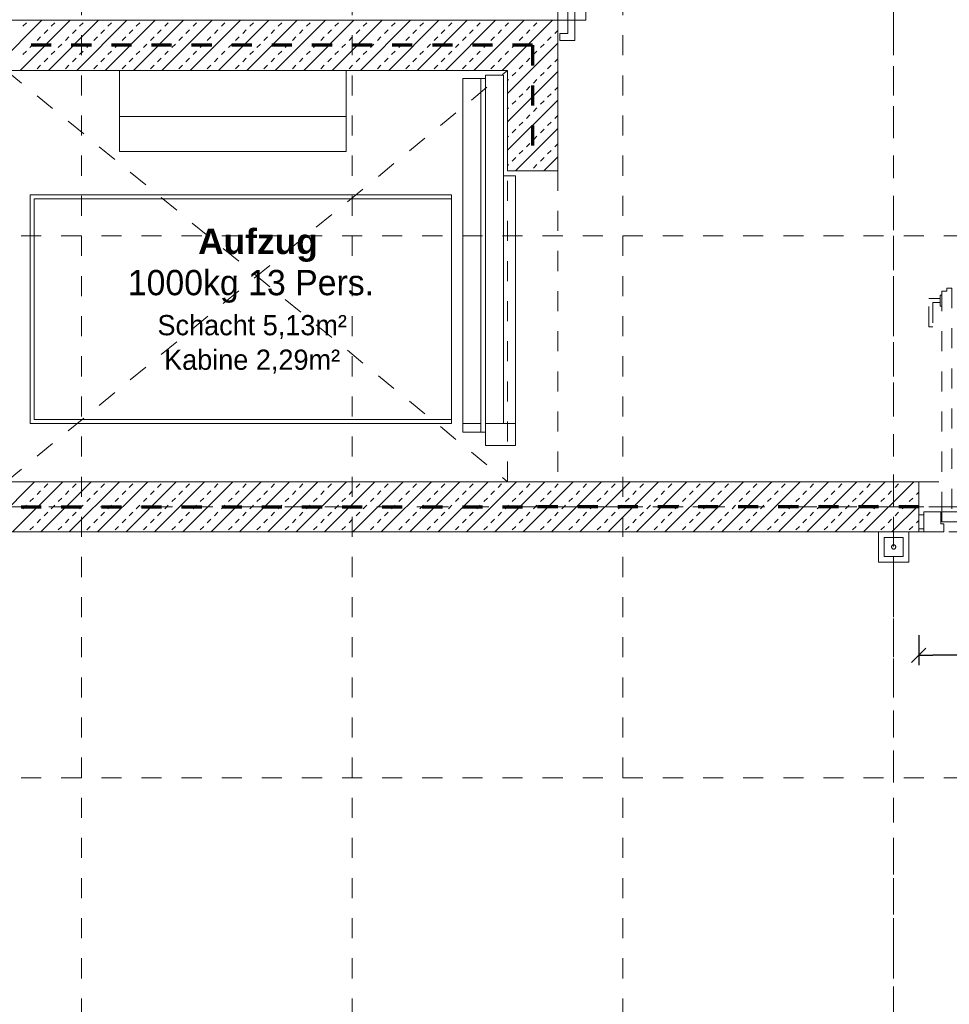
# Model space of a CAD drawing. Header units: metres. Extents: x -45.2 to 14.3, y -31.8 to 10.2.
# Tile 74 of 152: x -20.6 to -15.9, y -7.9 to -3. Entities that reach past the tile are written whole.
import ezdxf

# ---------------------------------------------------------------- set-up
doc = ezdxf.new("R2010")
doc.units = ezdxf.units.M
doc.header["$LTSCALE"] = 0.05
for name, pattern in [('Achsen 01', [5.291531, 3.175, -1.058062, 0.352704, -0.705764]), ('gestrichelt - 01', [2, 1, -1]), ('gestrichelt - 02', [4, 2, -2]), ('ISO-07 Punktiert', [0.889, 0.127, -0.762]), ('Raster 01', [2, 1, -1]), ('VW-01 Strichlinie kurz', [2, 1, -1])]:
    doc.linetypes.add(name, pattern=pattern)
doc.layers.get('0').update_dxf_attribs({"lineweight": 25})
for name, color, linetype, lineweight in [('013_Beton und Stahlbetonarbeiten-000 Unterzüge', 7, 'ISO-07 Punktiert', 13), ('013_Beton und Stahlbetonarbeiten-340 Innenwände', 7, 'Continuous', 18), ('031_Metallbauarbeiten-340 Innentüren _ Elemente', 7, 'Continuous', 9), ('031_Metallbauarbeiten-340 Treppen Geländer', 7, 'Continuous', 9), ('AV1-Brandschutzkonzept-Brandschutzkonzept', 7, 'Continuous', 5), ('AV1-Einrichtung Bemaßung', 7, 'Continuous', 9)]:
    doc.layers.add(name, color=color, linetype=linetype, lineweight=lineweight)
for name, color, linetype, lineweight, true_color in [('013_Beton und Stahlbetonarbeiten-350 Stahlbeton Treppe Ansicht', 7, 'Continuous', 9, 0xa6a6a6), ('069_Aufzüge-allg.', 7, 'Continuous', 9, 0x777777), ('069_Aufzüge-Kabine GR', 7, 'Continuous', 9, 0xaaaaaa), ('069_Aufzüge-Kabine Wand', 7, 'Continuous', 18, 0x777777), ('069_Aufzüge-Motor', 7, 'Continuous', 9, 0xaaaaaa), ('069_Aufzüge-Tür', 7, 'Continuous', 9, 0xaaaaaa), ('AV1-Achsen', 1, 'Achsen 01', 18, 0xff0000), ('AV1-Raster', 7, 'Raster 01', 9, 0xa6a6a6)]:
    doc.layers.add(name, color=color, linetype=linetype, lineweight=lineweight, true_color=true_color)
doc.styles.add('Arial (bold)', font='arialbd.ttf')

msp = doc.modelspace()

# ---------------------------------------------------------------- linework, layer by layer
at = {"color": 0, "linetype": 'Continuous', "lineweight": 15}
msp.add_line((-16.1104, -6.1754), (-16.0396, -6.1046), dxfattribs=at)
at = {"color": 0, "linetype": 'ByBlock', "lineweight": -2}
msp.add_line((-16.075, -6.14), (-16.0043, -6.14), dxfattribs=at)
at = {"layer": '013_Beton und Stahlbetonarbeiten-000 Unterzüge', "linetype": 'VW-01 Strichlinie kurz'}
for points in [[(-18.125, -5.275), (-18.125, -3.725), (-17.875, -3.725), (-17.875, -5.275)], [(-16.075, -5.525), (-16.075, -5.275), (-13.625, -5.275), (-13.625, -5.525)]]:
    msp.add_lwpolyline(points, close=True, dxfattribs=at)
at = {"layer": '013_Beton und Stahlbetonarbeiten-340 Innenwände', "color": 251, "linetype": 'Continuous', "lineweight": 13, "true_color": 0x4c4c4c}
for p, q in [((-20.447, -2.975), (-20.875, -3.403)), ((-20.3056, -2.975), (-20.5556, -3.225)), ((-20.5415, -3.0052), (-20.5238, -2.9875)), ((-20.1642, -2.975), (-20.4142, -3.225)), ((-20.4, -3.0052), (-20.3824, -2.9875)), ((-20.0228, -2.975), (-20.2728, -3.225)), ((-20.2586, -3.0052), (-20.2409, -2.9875)), ((-19.8814, -2.975), (-20.1314, -3.225)), ((-20.1172, -3.0052), (-20.0995, -2.9875)), ((-19.7399, -2.975), (-19.9899, -3.225)), ((-19.9758, -3.0052), (-19.9581, -2.9875)), ((-19.5985, -2.975), (-19.8485, -3.225)), ((-19.8343, -3.0052), (-19.8167, -2.9875)), ((-19.4571, -2.975), (-19.7071, -3.225)), ((-19.6929, -3.0052), (-19.6752, -2.9875)), ((-19.3157, -2.975), (-19.5657, -3.225)), ((-19.5515, -3.0052), (-19.5338, -2.9875)), ((-19.1743, -2.975), (-19.4243, -3.225)), ((-19.4101, -3.0052), (-19.3924, -2.9875)), ((-19.0328, -2.975), (-19.2828, -3.225)), ((-19.2687, -3.0052), (-19.251, -2.9875)), ((-18.8914, -2.975), (-19.1414, -3.225)), ((-19.1272, -3.0052), (-19.1096, -2.9875)), ((-18.75, -2.975), (-19, -3.225)), ((-18.9858, -3.0052), (-18.9681, -2.9875)), ((-18.6086, -2.975), (-18.8586, -3.225)), ((-18.8444, -3.0052), (-18.8267, -2.9875)), ((-18.4672, -2.975), (-18.7172, -3.225)), ((-18.703, -3.0052), (-18.6853, -2.9875)), ((-18.3257, -2.975), (-18.5757, -3.225)), ((-18.5616, -3.0052), (-18.5439, -2.9875)), ((-18.1843, -2.975), (-18.4343, -3.225)), ((-18.4201, -3.0052), (-18.4025, -2.9875)), ((-18.0429, -2.975), (-18.2929, -3.225)), ((-18.2787, -3.0052), (-18.261, -2.9875)), ((-17.9015, -2.975), (-18.1515, -3.225)), ((-18.1373, -3.0052), (-18.1196, -2.9875)), ((-17.9959, -3.0052), (-17.9782, -2.9875)), ((-20.4354, -3.0406), (-20.4177, -3.0229)), ((-20.294, -3.0406), (-20.2763, -3.0229)), ((-20.1525, -3.0406), (-20.1349, -3.0229)), ((-20.0111, -3.0406), (-19.9934, -3.0229)), ((-19.8697, -3.0406), (-19.852, -3.0229)), ((-19.7283, -3.0406), (-19.7106, -3.0229)), ((-19.5869, -3.0406), (-19.5692, -3.0229)), ((-19.4454, -3.0406), (-19.4278, -3.0229)), ((-19.304, -3.0406), (-19.2863, -3.0229)), ((-19.1626, -3.0406), (-19.1449, -3.0229)), ((-19.0212, -3.0406), (-19.0035, -3.0229)), ((-18.8798, -3.0406), (-18.8621, -3.0229)), ((-18.7383, -3.0406), (-18.7207, -3.0229)), ((-18.5969, -3.0406), (-18.5792, -3.0229)), ((-18.4555, -3.0406), (-18.4378, -3.0229)), ((-18.3141, -3.0406), (-18.2964, -3.0229)), ((-18.1726, -3.0406), (-18.155, -3.0229)), ((-18.0312, -3.0406), (-18.0135, -3.0229)), ((-17.8898, -3.0406), (-17.875, -3.0258)), ((-20.4707, -3.0759), (-20.4531, -3.0582)), ((-20.3293, -3.0759), (-20.3116, -3.0582)), ((-20.1879, -3.0759), (-20.1702, -3.0582)), ((-20.0465, -3.0759), (-20.0288, -3.0582)), ((-19.9051, -3.0759), (-19.8874, -3.0582)), ((-19.7636, -3.0759), (-19.746, -3.0582)), ((-19.6222, -3.0759), (-19.6045, -3.0582)), ((-19.4808, -3.0759), (-19.4631, -3.0582)), ((-19.3394, -3.0759), (-19.3217, -3.0582)), ((-19.1979, -3.0759), (-19.1803, -3.0582)), ((-19.0565, -3.0759), (-19.0389, -3.0582)), ((-18.9151, -3.0759), (-18.8974, -3.0582)), ((-18.7737, -3.0759), (-18.756, -3.0582)), ((-18.6323, -3.0759), (-18.6146, -3.0582)), ((-18.4908, -3.0759), (-18.4732, -3.0582)), ((-18.3494, -3.0759), (-18.3317, -3.0582)), ((-18.208, -3.0759), (-18.1903, -3.0582)), ((-17.875, -3.09), (-18.125, -3.34)), ((-18.0666, -3.0759), (-18.0489, -3.0582)), ((-17.9252, -3.0759), (-17.9075, -3.0582)), ((-20.5415, -3.1466), (-20.5238, -3.1289)), ((-20.5061, -3.1113), (-20.4884, -3.0936)), ((-20.4, -3.1466), (-20.3824, -3.1289)), ((-20.3647, -3.1113), (-20.347, -3.0936)), ((-20.2586, -3.1466), (-20.2409, -3.1289)), ((-20.2233, -3.1113), (-20.2056, -3.0936)), ((-20.1172, -3.1466), (-20.0995, -3.1289)), ((-20.0818, -3.1113), (-20.0642, -3.0936)), ((-19.9758, -3.1466), (-19.9581, -3.1289)), ((-19.9404, -3.1113), (-19.9227, -3.0936)), ((-19.8343, -3.1466), (-19.8167, -3.1289)), ((-19.799, -3.1113), (-19.7813, -3.0936)), ((-19.6929, -3.1466), (-19.6752, -3.1289)), ((-19.6576, -3.1113), (-19.6399, -3.0936)), ((-19.5515, -3.1466), (-19.5338, -3.1289)), ((-19.5161, -3.1113), (-19.4985, -3.0936)), ((-19.4101, -3.1466), (-19.3924, -3.1289)), ((-19.3747, -3.1113), (-19.357, -3.0936)), ((-19.2687, -3.1466), (-19.251, -3.1289)), ((-19.2333, -3.1113), (-19.2156, -3.0936)), ((-19.1272, -3.1466), (-19.1096, -3.1289)), ((-19.0919, -3.1113), (-19.0742, -3.0936)), ((-18.9858, -3.1466), (-18.9681, -3.1289)), ((-18.9505, -3.1113), (-18.9328, -3.0936)), ((-18.8444, -3.1466), (-18.8267, -3.1289)), ((-18.809, -3.1113), (-18.7914, -3.0936)), ((-18.703, -3.1466), (-18.6853, -3.1289)), ((-18.6676, -3.1113), (-18.6499, -3.0936)), ((-18.5616, -3.1466), (-18.5439, -3.1289)), ((-18.5262, -3.1113), (-18.5085, -3.0936)), ((-18.4201, -3.1466), (-18.4025, -3.1289)), ((-18.3848, -3.1113), (-18.3671, -3.0936)), ((-18.2787, -3.1466), (-18.261, -3.1289)), ((-18.2434, -3.1113), (-18.2257, -3.0936)), ((-18.1373, -3.1466), (-18.1196, -3.1289)), ((-18.1019, -3.1113), (-18.0843, -3.0936)), ((-17.9959, -3.1466), (-17.9782, -3.1289)), ((-17.9605, -3.1113), (-17.9428, -3.0936)), ((-20.4354, -3.182), (-20.4177, -3.1643)), ((-20.294, -3.182), (-20.2763, -3.1643)), ((-20.1525, -3.182), (-20.1349, -3.1643)), ((-20.0111, -3.182), (-19.9934, -3.1643)), ((-19.8697, -3.182), (-19.852, -3.1643)), ((-19.7283, -3.182), (-19.7106, -3.1643)), ((-19.5869, -3.182), (-19.5692, -3.1643)), ((-19.4454, -3.182), (-19.4278, -3.1643)), ((-19.304, -3.182), (-19.2863, -3.1643)), ((-19.1626, -3.182), (-19.1449, -3.1643)), ((-19.0212, -3.182), (-19.0035, -3.1643)), ((-18.8798, -3.182), (-18.8621, -3.1643)), ((-18.7383, -3.182), (-18.7207, -3.1643)), ((-18.5969, -3.182), (-18.5792, -3.1643)), ((-18.4555, -3.182), (-18.4378, -3.1643)), ((-18.3141, -3.182), (-18.2964, -3.1643)), ((-18.1726, -3.182), (-18.155, -3.1643)), ((-18.0312, -3.182), (-18.0135, -3.1643)), ((-17.8898, -3.182), (-17.875, -3.1672)), ((-20.4707, -3.2173), (-20.4531, -3.1997)), ((-20.3293, -3.2173), (-20.3116, -3.1997)), ((-20.1879, -3.2173), (-20.1702, -3.1997)), ((-20.0465, -3.2173), (-20.0288, -3.1997)), ((-19.9051, -3.2173), (-19.8874, -3.1997)), ((-19.7636, -3.2173), (-19.746, -3.1997)), ((-19.6222, -3.2173), (-19.6045, -3.1997)), ((-19.4808, -3.2173), (-19.4631, -3.1997)), ((-19.3394, -3.2173), (-19.3217, -3.1997)), ((-19.1979, -3.2173), (-19.1803, -3.1997)), ((-19.0565, -3.2173), (-19.0389, -3.1997)), ((-18.9151, -3.2173), (-18.8974, -3.1997)), ((-18.7737, -3.2173), (-18.756, -3.1997)), ((-18.6323, -3.2173), (-18.6146, -3.1997)), ((-18.4908, -3.2173), (-18.4732, -3.1997)), ((-18.3494, -3.2173), (-18.3317, -3.1997)), ((-18.208, -3.2173), (-18.1903, -3.1997)), ((-17.875, -3.2314), (-18.125, -3.4814)), ((-18.1019, -3.2527), (-18.0843, -3.235)), ((-18.0666, -3.2173), (-18.0489, -3.1997)), ((-17.9605, -3.2527), (-17.9428, -3.235)), ((-17.9252, -3.2173), (-17.9075, -3.1997)), ((-18.125, -3.2758), (-18.1196, -3.2704)), ((-17.9959, -3.288), (-17.9782, -3.2704)), ((-18.0312, -3.3234), (-18.0135, -3.3057)), ((-17.8898, -3.3234), (-17.875, -3.3086)), ((-17.875, -3.3728), (-18.125, -3.6228)), ((-18.1019, -3.3941), (-18.0843, -3.3764)), ((-18.0666, -3.3588), (-18.0489, -3.3411)), ((-17.9605, -3.3941), (-17.9428, -3.3764)), ((-17.9252, -3.3588), (-17.9075, -3.3411)), ((-18.125, -3.4172), (-18.1196, -3.4118)), ((-17.9959, -3.4295), (-17.9782, -3.4118)), ((-18.0666, -3.5002), (-18.0489, -3.4825)), ((-18.0312, -3.4648), (-18.0135, -3.4471)), ((-17.9252, -3.5002), (-17.9075, -3.4825)), ((-17.8898, -3.4648), (-17.875, -3.45)), ((-18.1019, -3.5355), (-18.0843, -3.5179)), ((-17.875, -3.5142), (-18.0858, -3.725)), ((-17.9605, -3.5355), (-17.9428, -3.5179)), ((-18.125, -3.5586), (-18.1196, -3.5532)), ((-17.9959, -3.5709), (-17.9782, -3.5532)), ((-18.0666, -3.6416), (-18.0489, -3.6239)), ((-18.0312, -3.6062), (-18.0135, -3.5886)), ((-17.9252, -3.6416), (-17.9075, -3.6239)), ((-17.8898, -3.6062), (-17.875, -3.5914)), ((-18.1019, -3.677), (-18.0843, -3.6593)), ((-17.9605, -3.677), (-17.9428, -3.6593)), ((-17.875, -3.6556), (-17.9444, -3.725)), ((-18.125, -3.7), (-18.1196, -3.6946)), ((-17.9959, -3.7123), (-17.9782, -3.6946)), ((-20.4843, -5.275), (-20.7343, -5.525)), ((-20.3429, -5.275), (-20.5929, -5.525)), ((-20.2015, -5.275), (-20.4515, -5.525)), ((-20.4354, -5.3033), (-20.4177, -5.2856)), ((-20.06, -5.275), (-20.31, -5.525)), ((-20.294, -5.3033), (-20.2763, -5.2856)), ((-19.9186, -5.275), (-20.1686, -5.525)), ((-20.1525, -5.3033), (-20.1349, -5.2856)), ((-19.7772, -5.275), (-20.0272, -5.525)), ((-20.0111, -5.3033), (-19.9934, -5.2856)), ((-19.6358, -5.275), (-19.8858, -5.525)), ((-19.8697, -5.3033), (-19.852, -5.2856)), ((-19.4944, -5.275), (-19.7444, -5.525)), ((-19.7283, -5.3033), (-19.7106, -5.2856)), ((-19.3529, -5.275), (-19.6029, -5.525)), ((-19.5869, -5.3033), (-19.5692, -5.2856)), ((-19.2115, -5.275), (-19.4615, -5.525)), ((-19.4454, -5.3033), (-19.4278, -5.2856)), ((-19.0701, -5.275), (-19.3201, -5.525)), ((-19.304, -5.3033), (-19.2863, -5.2856)), ((-18.9287, -5.275), (-19.1787, -5.525)), ((-19.1626, -5.3033), (-19.1449, -5.2856)), ((-18.7873, -5.275), (-19.0373, -5.525)), ((-19.0212, -5.3033), (-19.0035, -5.2856)), ((-18.6458, -5.275), (-18.8958, -5.525)), ((-18.8798, -5.3033), (-18.8621, -5.2856)), ((-18.5044, -5.275), (-18.7544, -5.525)), ((-18.7383, -5.3033), (-18.7207, -5.2856)), ((-18.363, -5.275), (-18.613, -5.525)), ((-18.5969, -5.3033), (-18.5792, -5.2856)), ((-18.2216, -5.275), (-18.4716, -5.525)), ((-18.4555, -5.3033), (-18.4378, -5.2856)), ((-18.0801, -5.275), (-18.3301, -5.525)), ((-18.3141, -5.3033), (-18.2964, -5.2856)), ((-17.9387, -5.275), (-18.1887, -5.525)), ((-18.1726, -5.3033), (-18.155, -5.2856)), ((-17.7973, -5.275), (-18.0473, -5.525)), ((-18.0312, -5.3033), (-18.0135, -5.2856)), ((-17.6559, -5.275), (-17.9059, -5.525)), ((-17.8898, -5.3033), (-17.8721, -5.2856)), ((-17.5145, -5.275), (-17.7645, -5.525)), ((-17.7484, -5.3033), (-17.7307, -5.2856)), ((-17.373, -5.275), (-17.623, -5.525)), ((-17.607, -5.3033), (-17.5893, -5.2856)), ((-17.2316, -5.275), (-17.4816, -5.525)), ((-17.4655, -5.3033), (-17.4479, -5.2856)), ((-17.0902, -5.275), (-17.3402, -5.525)), ((-17.3241, -5.3033), (-17.3064, -5.2856)), ((-16.9488, -5.275), (-17.1988, -5.525)), ((-17.1827, -5.3033), (-17.165, -5.2856)), ((-16.8074, -5.275), (-17.0574, -5.525)), ((-17.0413, -5.3033), (-17.0236, -5.2856)), ((-16.6659, -5.275), (-16.9159, -5.525)), ((-16.8999, -5.3033), (-16.8822, -5.2856)), ((-16.5245, -5.275), (-16.7745, -5.525)), ((-16.7584, -5.3033), (-16.7408, -5.2856)), ((-16.3831, -5.275), (-16.6331, -5.525)), ((-16.617, -5.3033), (-16.5993, -5.2856)), ((-16.2417, -5.275), (-16.4917, -5.525)), ((-16.4756, -5.3033), (-16.4579, -5.2856)), ((-16.1002, -5.275), (-16.3502, -5.525)), ((-16.3342, -5.3033), (-16.3165, -5.2856)), ((-16.1927, -5.3033), (-16.1751, -5.2856)), ((-20.4707, -5.3387), (-20.4531, -5.321)), ((-20.3293, -5.3387), (-20.3116, -5.321)), ((-20.1879, -5.3387), (-20.1702, -5.321)), ((-20.0465, -5.3387), (-20.0288, -5.321)), ((-19.9051, -5.3387), (-19.8874, -5.321)), ((-19.7636, -5.3387), (-19.746, -5.321)), ((-19.6222, -5.3387), (-19.6045, -5.321)), ((-19.4808, -5.3387), (-19.4631, -5.321)), ((-19.3394, -5.3387), (-19.3217, -5.321)), ((-19.1979, -5.3387), (-19.1803, -5.321)), ((-19.0565, -5.3387), (-19.0389, -5.321)), ((-18.9151, -5.3387), (-18.8974, -5.321)), ((-18.7737, -5.3387), (-18.756, -5.321)), ((-18.6323, -5.3387), (-18.6146, -5.321)), ((-18.4908, -5.3387), (-18.4732, -5.321)), ((-18.3494, -5.3387), (-18.3317, -5.321)), ((-18.208, -5.3387), (-18.1903, -5.321)), ((-18.0666, -5.3387), (-18.0489, -5.321)), ((-17.9252, -5.3387), (-17.9075, -5.321)), ((-17.7837, -5.3387), (-17.7661, -5.321)), ((-17.6423, -5.3387), (-17.6246, -5.321)), ((-17.5009, -5.3387), (-17.4832, -5.321)), ((-17.3595, -5.3387), (-17.3418, -5.321)), ((-17.2181, -5.3387), (-17.2004, -5.321)), ((-17.0766, -5.3387), (-17.059, -5.321)), ((-16.9352, -5.3387), (-16.9175, -5.321)), ((-16.7938, -5.3387), (-16.7761, -5.321)), ((-16.6524, -5.3387), (-16.6347, -5.321)), ((-16.5109, -5.3387), (-16.4933, -5.321)), ((-16.3695, -5.3387), (-16.3518, -5.321)), ((-16.2281, -5.3387), (-16.2104, -5.321)), ((-16.0867, -5.3387), (-16.075, -5.327)), ((-20.5415, -5.4094), (-20.5238, -5.3917)), ((-20.5061, -5.374), (-20.4884, -5.3563)), ((-20.4, -5.4094), (-20.3824, -5.3917)), ((-20.3647, -5.374), (-20.347, -5.3563)), ((-20.2586, -5.4094), (-20.2409, -5.3917)), ((-20.2233, -5.374), (-20.2056, -5.3563)), ((-20.1172, -5.4094), (-20.0995, -5.3917)), ((-20.0818, -5.374), (-20.0642, -5.3563)), ((-19.9758, -5.4094), (-19.9581, -5.3917)), ((-19.9404, -5.374), (-19.9227, -5.3563)), ((-19.8343, -5.4094), (-19.8167, -5.3917)), ((-19.799, -5.374), (-19.7813, -5.3563)), ((-19.6929, -5.4094), (-19.6752, -5.3917)), ((-19.6576, -5.374), (-19.6399, -5.3563)), ((-19.5515, -5.4094), (-19.5338, -5.3917)), ((-19.5161, -5.374), (-19.4985, -5.3563)), ((-19.4101, -5.4094), (-19.3924, -5.3917)), ((-19.3747, -5.374), (-19.357, -5.3563)), ((-19.2687, -5.4094), (-19.251, -5.3917)), ((-19.2333, -5.374), (-19.2156, -5.3563)), ((-19.1272, -5.4094), (-19.1096, -5.3917)), ((-19.0919, -5.374), (-19.0742, -5.3563)), ((-18.9858, -5.4094), (-18.9681, -5.3917)), ((-18.9505, -5.374), (-18.9328, -5.3563)), ((-18.8444, -5.4094), (-18.8267, -5.3917)), ((-18.809, -5.374), (-18.7914, -5.3563)), ((-18.703, -5.4094), (-18.6853, -5.3917)), ((-18.6676, -5.374), (-18.6499, -5.3563)), ((-18.5616, -5.4094), (-18.5439, -5.3917)), ((-18.5262, -5.374), (-18.5085, -5.3563)), ((-18.4201, -5.4094), (-18.4025, -5.3917)), ((-18.3848, -5.374), (-18.3671, -5.3563)), ((-18.2787, -5.4094), (-18.261, -5.3917)), ((-18.2434, -5.374), (-18.2257, -5.3563)), ((-18.1373, -5.4094), (-18.1196, -5.3917)), ((-18.1019, -5.374), (-18.0843, -5.3563)), ((-17.9959, -5.4094), (-17.9782, -5.3917)), ((-17.9605, -5.374), (-17.9428, -5.3563)), ((-17.8544, -5.4094), (-17.8368, -5.3917)), ((-17.8191, -5.374), (-17.8014, -5.3563)), ((-17.713, -5.4094), (-17.6953, -5.3917)), ((-17.6777, -5.374), (-17.66, -5.3563)), ((-17.5716, -5.4094), (-17.5539, -5.3917)), ((-17.5362, -5.374), (-17.5186, -5.3563)), ((-17.4302, -5.4094), (-17.4125, -5.3917)), ((-17.3948, -5.374), (-17.3771, -5.3563)), ((-17.2888, -5.4094), (-17.2711, -5.3917)), ((-17.2534, -5.374), (-17.2357, -5.3563)), ((-17.1473, -5.4094), (-17.1297, -5.3917)), ((-17.112, -5.374), (-17.0943, -5.3563)), ((-17.0059, -5.4094), (-16.9882, -5.3917)), ((-16.9706, -5.374), (-16.9529, -5.3563)), ((-16.8645, -5.4094), (-16.8468, -5.3917)), ((-16.8291, -5.374), (-16.8115, -5.3563)), ((-16.7231, -5.4094), (-16.7054, -5.3917)), ((-16.6877, -5.374), (-16.67, -5.3563)), ((-16.5817, -5.4094), (-16.564, -5.3917)), ((-16.5463, -5.374), (-16.5286, -5.3563)), ((-16.4402, -5.4094), (-16.4226, -5.3917)), ((-16.4049, -5.374), (-16.3872, -5.3563)), ((-16.2988, -5.4094), (-16.2811, -5.3917)), ((-16.2635, -5.374), (-16.2458, -5.3563)), ((-16.075, -5.3912), (-16.2088, -5.525)), ((-16.1574, -5.4094), (-16.1397, -5.3917)), ((-16.122, -5.374), (-16.1044, -5.3563)), ((-20.4354, -5.4447), (-20.4177, -5.427)), ((-20.294, -5.4447), (-20.2763, -5.427)), ((-20.1525, -5.4447), (-20.1349, -5.427)), ((-20.0111, -5.4447), (-19.9934, -5.427)), ((-19.8697, -5.4447), (-19.852, -5.427)), ((-19.7283, -5.4447), (-19.7106, -5.427)), ((-19.5869, -5.4447), (-19.5692, -5.427)), ((-19.4454, -5.4447), (-19.4278, -5.427)), ((-19.304, -5.4447), (-19.2863, -5.427)), ((-19.1626, -5.4447), (-19.1449, -5.427)), ((-19.0212, -5.4447), (-19.0035, -5.427)), ((-18.8798, -5.4447), (-18.8621, -5.427)), ((-18.7383, -5.4447), (-18.7207, -5.427)), ((-18.5969, -5.4447), (-18.5792, -5.427)), ((-18.4555, -5.4447), (-18.4378, -5.427)), ((-18.3141, -5.4447), (-18.2964, -5.427)), ((-18.1726, -5.4447), (-18.155, -5.427)), ((-18.0312, -5.4447), (-18.0135, -5.427)), ((-17.8898, -5.4447), (-17.8721, -5.427)), ((-17.7484, -5.4447), (-17.7307, -5.427)), ((-17.607, -5.4447), (-17.5893, -5.427)), ((-17.4655, -5.4447), (-17.4479, -5.427)), ((-17.3241, -5.4447), (-17.3064, -5.427)), ((-17.1827, -5.4447), (-17.165, -5.427)), ((-17.0413, -5.4447), (-17.0236, -5.427)), ((-16.8999, -5.4447), (-16.8822, -5.427)), ((-16.7584, -5.4447), (-16.7408, -5.427)), ((-16.617, -5.4447), (-16.5993, -5.427)), ((-16.4756, -5.4447), (-16.4579, -5.427)), ((-16.3342, -5.4447), (-16.3165, -5.427)), ((-16.1927, -5.4447), (-16.1751, -5.427)), ((-20.4707, -5.4801), (-20.4531, -5.4624)), ((-20.3293, -5.4801), (-20.3116, -5.4624)), ((-20.1879, -5.4801), (-20.1702, -5.4624)), ((-20.0465, -5.4801), (-20.0288, -5.4624)), ((-19.9051, -5.4801), (-19.8874, -5.4624)), ((-19.7636, -5.4801), (-19.746, -5.4624)), ((-19.6222, -5.4801), (-19.6045, -5.4624)), ((-19.4808, -5.4801), (-19.4631, -5.4624)), ((-19.3394, -5.4801), (-19.3217, -5.4624)), ((-19.1979, -5.4801), (-19.1803, -5.4624)), ((-19.0565, -5.4801), (-19.0389, -5.4624)), ((-18.9151, -5.4801), (-18.8974, -5.4624)), ((-18.7737, -5.4801), (-18.756, -5.4624)), ((-18.6323, -5.4801), (-18.6146, -5.4624)), ((-18.4908, -5.4801), (-18.4732, -5.4624)), ((-18.3494, -5.4801), (-18.3317, -5.4624)), ((-18.208, -5.4801), (-18.1903, -5.4624)), ((-18.0666, -5.4801), (-18.0489, -5.4624)), ((-17.9252, -5.4801), (-17.9075, -5.4624)), ((-17.7837, -5.4801), (-17.7661, -5.4624)), ((-17.6423, -5.4801), (-17.6246, -5.4624)), ((-17.5009, -5.4801), (-17.4832, -5.4624)), ((-17.3595, -5.4801), (-17.3418, -5.4624)), ((-17.2181, -5.4801), (-17.2004, -5.4624)), ((-17.0766, -5.4801), (-17.059, -5.4624)), ((-16.9352, -5.4801), (-16.9175, -5.4624)), ((-16.7938, -5.4801), (-16.7761, -5.4624)), ((-16.6524, -5.4801), (-16.6347, -5.4624)), ((-16.5109, -5.4801), (-16.4933, -5.4624)), ((-16.3695, -5.4801), (-16.3518, -5.4624)), ((-16.2281, -5.4801), (-16.2104, -5.4624)), ((-16.0867, -5.4801), (-16.075, -5.4684)), ((-20.5061, -5.5154), (-20.4884, -5.4978)), ((-20.3647, -5.5154), (-20.347, -5.4978)), ((-20.2233, -5.5154), (-20.2056, -5.4978)), ((-20.0818, -5.5154), (-20.0642, -5.4978)), ((-19.9404, -5.5154), (-19.9227, -5.4978)), ((-19.799, -5.5154), (-19.7813, -5.4978)), ((-19.6576, -5.5154), (-19.6399, -5.4978)), ((-19.5161, -5.5154), (-19.4985, -5.4978)), ((-19.3747, -5.5154), (-19.357, -5.4978)), ((-19.2333, -5.5154), (-19.2156, -5.4978)), ((-19.0919, -5.5154), (-19.0742, -5.4978)), ((-18.9505, -5.5154), (-18.9328, -5.4978)), ((-18.809, -5.5154), (-18.7914, -5.4978)), ((-18.6676, -5.5154), (-18.6499, -5.4978)), ((-18.5262, -5.5154), (-18.5085, -5.4978)), ((-18.3848, -5.5154), (-18.3671, -5.4978)), ((-18.2434, -5.5154), (-18.2257, -5.4978)), ((-18.1019, -5.5154), (-18.0843, -5.4978)), ((-17.9605, -5.5154), (-17.9428, -5.4978)), ((-17.8191, -5.5154), (-17.8014, -5.4978)), ((-17.6777, -5.5154), (-17.66, -5.4978)), ((-17.5362, -5.5154), (-17.5186, -5.4978)), ((-17.3948, -5.5154), (-17.3771, -5.4978)), ((-17.2534, -5.5154), (-17.2357, -5.4978)), ((-17.112, -5.5154), (-17.0943, -5.4978)), ((-16.9706, -5.5154), (-16.9529, -5.4978)), ((-16.8291, -5.5154), (-16.8115, -5.4978)), ((-16.6877, -5.5154), (-16.67, -5.4978)), ((-16.5463, -5.5154), (-16.5286, -5.4978)), ((-16.4049, -5.5154), (-16.3872, -5.4978)), ((-16.2635, -5.5154), (-16.2458, -5.4978)), ((-16.122, -5.5154), (-16.1044, -5.4978))]:
    msp.add_line(p, q, dxfattribs=at)
at = {"layer": '013_Beton und Stahlbetonarbeiten-340 Innenwände'}
msp.add_lwpolyline([(-20.875, -5.525), (-16.075, -5.525), (-16.075, -5.275), (-20.625, -5.275), (-20.625, -3.225), (-18.125, -3.225), (-18.125, -3.725), (-17.875, -3.725), (-17.875, -2.975), (-22.825, -2.975), (-22.825, -0.125), (-23.075, -0.125), (-23.075, -3.725), (-22.825, -3.725), (-22.825, -3.225), (-20.875, -3.225)], close=True, dxfattribs=at)
at = {"layer": '013_Beton und Stahlbetonarbeiten-350 Stahlbeton Treppe Ansicht', "color": 7, "linetype": 'Raster 01'}
msp.add_line((-17.875, -0.125), (-17.875, -2.975), dxfattribs=at)
at = {"layer": '013_Beton und Stahlbetonarbeiten-350 Stahlbeton Treppe Ansicht', "color": 7, "linetype": 'Continuous'}
msp.add_lwpolyline([(-17.735, -0.125), (-17.735, -1.485), (-17.875, -1.485), (-17.875, -1.615), (-17.735, -1.615), (-17.735, -2.975), (-17.875, -2.975)], dxfattribs=at)
at = {"layer": '031_Metallbauarbeiten-340 Innentüren _ Elemente', "color": 253, "linetype": 'gestrichelt - 01', "lineweight": 9, "true_color": 0xa6a6a6}
for points in [[(-15.935, -4.325), (-15.935, -4.31), (-15.91, -4.31), (-15.91, -5.425), (-15.96, -5.425), (-15.96, -4.325)], [(-15.9675, -4.3625), (-15.9675, -4.3825), (-16.005, -4.3825), (-16.005, -4.5025), (-16.025, -4.5025), (-16.025, -4.3625)], [(-15.96, -4.4), (-15.9675, -4.4), (-15.9675, -4.345), (-15.96, -4.345)]]:
    msp.add_lwpolyline(points, close=True, dxfattribs=at)
at = {"layer": '031_Metallbauarbeiten-340 Innentüren _ Elemente'}
for points in [[(-16.075, -5.51), (-16.075, -5.44), (-16.05, -5.44), (-16.05, -5.51)], [(-15.965, -5.485), (-15.965, -5.425), (-16.05, -5.425), (-16.05, -5.525), (-15.95, -5.525), (-15.95, -5.485)], [(-15.96, -5.425), (-15.96, -5.475), (-15.835, -5.475), (-15.835, -5.46), (-15.86, -5.46), (-15.86, -5.44), (-15.835, -5.44), (-15.835, -5.425)]]:
    msp.add_lwpolyline(points, close=True, dxfattribs=at)
at = {"layer": '031_Metallbauarbeiten-340 Treppen Geländer', "color": 7, "linetype": 'Continuous', "lineweight": 13}
msp.add_lwpolyline([(-17.895, -2.8917), (-17.895, -2.9267), (-17.825, -2.9267), (-17.825, -3.0417), (-17.8645, -3.0417), (-17.8645, -3.0767), (-17.79, -3.0767), (-17.79, -2.8917)], close=True, dxfattribs=at)
at = {"layer": '069_Aufzüge-allg.', "linetype": 'gestrichelt - 02'}
for p, q in [((-20.625, -3.225), (-18.125, -5.275)), ((-20.625, -5.275), (-18.125, -3.225))]:
    msp.add_line(p, q, dxfattribs=at)
at = {"layer": '069_Aufzüge-Kabine GR'}
msp.add_lwpolyline([(-20.505, -3.845), (-18.405, -3.845), (-18.405, -4.985), (-20.505, -4.985)], close=True, dxfattribs=at)
at = {"layer": '069_Aufzüge-Kabine Wand'}
msp.add_lwpolyline([(-18.405, -3.845), (-18.405, -3.865), (-20.485, -3.865), (-20.485, -4.965), (-18.405, -4.965), (-18.405, -4.985), (-20.505, -4.985), (-20.505, -3.845)], close=True, dxfattribs=at)
at = {"layer": '069_Aufzüge-Motor'}
for points in [[(-20.06, -3.225), (-18.93, -3.225), (-18.93, -3.63), (-20.06, -3.63)], [(-20.06, -3.455), (-18.93, -3.455), (-18.93, -3.63), (-20.06, -3.63)]]:
    msp.add_lwpolyline(points, close=True, dxfattribs=at)
at = {"layer": '069_Aufzüge-Tür', "lineweight": 18}
for p, q in [((-18.145, -3.735), (-18.145, -4.985)), ((-18.2575, -4.985), (-18.3475, -4.985)), ((-18.085, -4.985), (-18.235, -4.985))]:
    msp.add_line(p, q, dxfattribs=at)
at = {"layer": '069_Aufzüge-Tür', "color": 253, "true_color": 0xaaaaaa}
msp.add_lwpolyline([(-18.3475, -3.265), (-18.235, -3.265), (-18.235, -3.2492), (-18.145, -3.2492), (-18.145, -3.751), (-18.085, -3.751), (-18.085, -5.095), (-18.235, -5.095), (-18.235, -5.0281), (-18.3475, -5.0281)], close=True, dxfattribs=at)
at = {"layer": '069_Aufzüge-Tür', "lineweight": 18}
for points in [[(-18.3475, -3.265), (-18.2575, -3.265), (-18.2575, -5.0281), (-18.3475, -5.0281)], [(-18.235, -5.095), (-18.235, -3.2492), (-18.145, -3.2492), (-18.145, -3.7511), (-18.085, -3.7511), (-18.085, -5.095)]]:
    msp.add_lwpolyline(points, close=True, dxfattribs=at)
at = {"layer": 'AV1-Achsen'}
for p, q in [((-16.2, -26.5), (-16.2, 4.9)), ((-43.35, -5.4), (4.2, -5.4))]:
    msp.add_line(p, q, dxfattribs=at)
at = {"layer": 'AV1-Brandschutzkonzept-Brandschutzkonzept', "color": 14, "linetype": 'gestrichelt - 01', "lineweight": 70, "true_color": 0xaa0000}
for p, q in [((-18, -3.1), (-22.95, -3.1)), ((-18, -3.1), (-18, -3.65)), ((-16.075, -5.4), (-17.9891, -5.4))]:
    msp.add_line(p, q, dxfattribs=at)
at = {"layer": 'AV1-Brandschutzkonzept-Brandschutzkonzept', "color": 220, "linetype": 'gestrichelt - 01', "lineweight": 70, "true_color": 0xff00bc}
msp.add_line((-20.75, -5.4), (-17.9891, -5.4), dxfattribs=at)
at = {"layer": 'AV1-Brandschutzkonzept-Brandschutzkonzept', "color": 1, "true_color": 0xff0000}
for points in [[(-16.275, -5.6751), (-16.125, -5.6751), (-16.125, -5.525), (-16.275, -5.525)], [(-16.2469, -5.6469), (-16.1531, -5.6469), (-16.1531, -5.5531), (-16.2469, -5.5531)]]:
    msp.add_lwpolyline(points, close=True, dxfattribs=at)
at = {"layer": 'AV1-Brandschutzkonzept-Brandschutzkonzept', "color": 1, "lineweight": 5, "true_color": 0xff0000}
msp.add_lwpolyline([(-16.2105, -5.6), (-16.2103, -5.6019), (-16.2099, -5.6036), (-16.2091, -5.6053), (-16.208, -5.6068), (-16.2068, -5.6081), (-16.2053, -5.6091), (-16.2036, -5.6099), (-16.2018, -5.6104), (-16.2, -5.6105), (-16.2, -5.6105), (-16.1982, -5.6104), (-16.1964, -5.6099), (-16.1947, -5.6091), (-16.1932, -5.6081), (-16.192, -5.6068), (-16.1909, -5.6053), (-16.1901, -5.6036), (-16.1897, -5.6019), (-16.1895, -5.6), (-16.1895, -5.6), (-16.1897, -5.5982), (-16.1901, -5.5964), (-16.1909, -5.5948), (-16.192, -5.5933), (-16.1932, -5.592), (-16.1947, -5.5909), (-16.1964, -5.5902), (-16.1982, -5.5897), (-16.2, -5.5895), (-16.2, -5.5895), (-16.2018, -5.5897), (-16.2036, -5.5902), (-16.2053, -5.5909), (-16.2068, -5.592), (-16.208, -5.5933), (-16.2091, -5.5948), (-16.2099, -5.5964), (-16.2103, -5.5982)], close=True, dxfattribs=at)
at = {"layer": 'AV1-Einrichtung Bemaßung', "color": 0, "lineweight": -2}
for p, q in [((-16.075, -6.04), (-16.075, -6.19)), ((-13.6957, -6.14), (-16.0043, -6.14))]:
    msp.add_line(p, q, dxfattribs=at)
at = {"layer": 'AV1-Raster'}
for p, q in [((-20.25, -22.95), (-20.25, 1.35)), ((-18.9, -22.95), (-18.9, 1.35)), ((-17.55, -22.95), (-17.55, 1.35)), ((-16.2, -22.95), (-16.2, 1.35)), ((1.35, -4.05), (-40.5, -4.05)), ((1.35, -5.4), (-40.5, -5.4)), ((1.35, -6.75), (-40.5, -6.75))]:
    msp.add_line(p, q, dxfattribs=at)
at = {"layer": 'Defpoints', "color": 0, "lineweight": 0}
for p, q in [((-17.875, -2.975), (-17.875, -2.975)), ((-17.875, -2.975), (-17.875, -2.975)), ((-16.075, -5.525), (-16.075, -5.525)), ((-16.075, -6.14), (-16.075, -6.14))]:
    msp.add_line(p, q, dxfattribs=at)

# ---------------------------------------------------------------- texts
at = {"layer": '069_Aufzüge-allg.', "insert": (-19.6677, -4.1796), "char_height": 0.12609, "attachment_point": 7, "style": 'Arial (bold)'}
msp.add_mtext('Aufzug', dxfattribs=at)
at = {"layer": '069_Aufzüge-allg.', "attachment_point": 7}
for s, insert, char_height in [('1000kg 13 Pers.', (-20.0184, -4.3837), 0.12609), ('Schacht 5,13m²', (-19.8705, -4.5639), 0.100872), ('Kabine 2,29m²', (-19.8373, -4.7361), 0.100872)]:
    msp.add_mtext(s, dxfattribs=dict(at, insert=insert, char_height=char_height))

doc.saveas('drawing.dxf')
